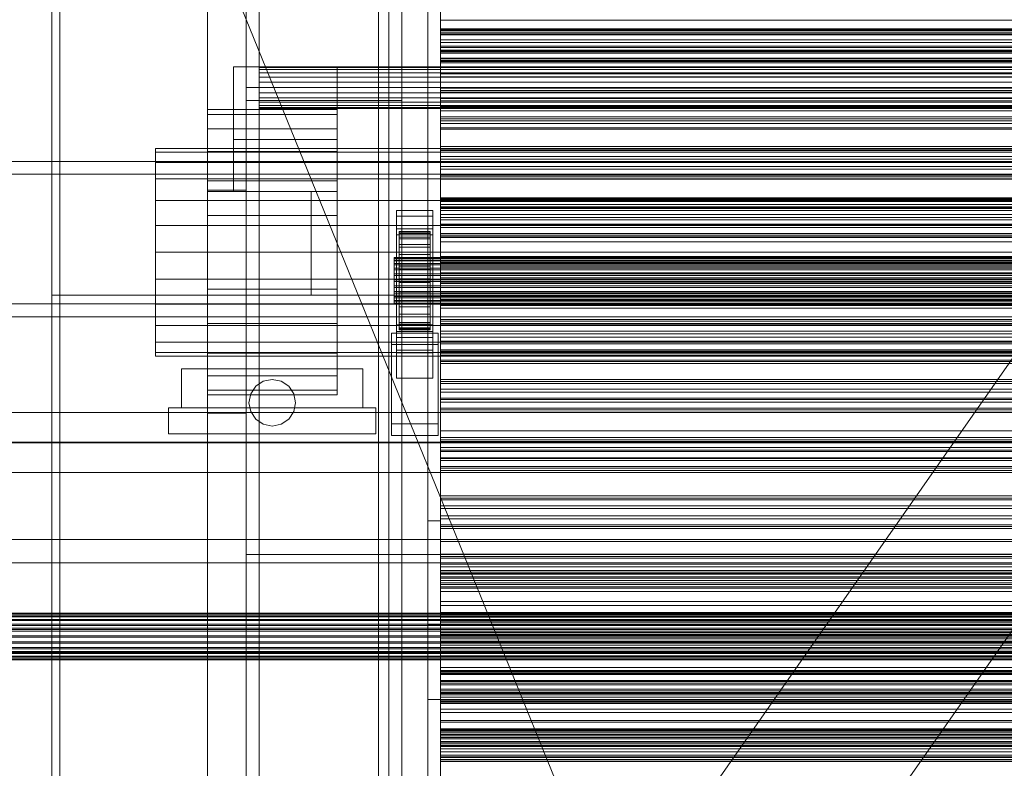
# Model space of a CAD drawing. Header units: millimetres. Extents: x -2233 to 61924, y -68080 to 6847.
# Tile 255 of 256: x -1412 to -1032, y -33432 to -33144. Entities that reach past the tile are written whole.
import ezdxf

# ---------------------------------------------------------------- set-up
doc = ezdxf.new("R2010")
doc.units = ezdxf.units.MM
for name, color, linetype, lineweight in [('COTAS_O', 1, 'Continuous', 0), ('frontal_C03', 7, 'Continuous', 0), ('frontal_dosificador', 7, 'Continuous', 0), ('frontal_secador', 7, 'Continuous', 0), ('frontal_tolva', 7, 'Continuous', 0)]:
    doc.layers.add(name, color=color, linetype=linetype, lineweight=lineweight)
doc.dimstyles.new('R19_100', dxfattribs={"dimtxt": 250, "dimasz": 150, "dimexe": 150, "dimexo": 80, "dimgap": 100, "dimtad": 1, "dimtih": 1, "dimtoh": 1, "dimdsep": 46, "dimcen": 0.09, "dimadec": 0, "dimazin": 0, "dimtfac": 1, "dimtdec": 4, "dimtofl": 0, "dimtmove": 0, "dimatfit": 3, "dimfxl": 1, "dimtolj": 1, "dimtzin": 0, "dimarcsym": 0})

# ---------------------------------------------------------------- blocks, each defined once
blk = doc.blocks.new('DIM_R27_51')
at = {"layer": 'COTAS_O'}
for p, q in [((-1725, -31700), (-1025, -31700)), ((-1025, -31700), (-1070, -31850)), ((-1025, -34400), (-1025, -31700)), ((-1025, -31700), (-980, -31850)), ((-1025, -34400), (-1070, -34250)), ((-1025, -34400), (-980, -34250)), ((-1725, -34400), (-1025, -34400))]:
    blk.add_line(p, q, dxfattribs=at)
blk.add_text('2700 O', height=250, rotation=90, dxfattribs=at).set_placement((-1125, -33050))
blk = doc.blocks.new('DIM_R27_52')
at = {"layer": 'COTAS_O'}
for p, q in [((-1725, -33700), (-1575, -33655)), ((1725, -33700), (1575, -33655)), ((-1725, -34400), (-1725, -33700)), ((-1725, -33700), (1725, -33700)), ((-1725, -33700), (-1575, -33745)), ((1725, -33700), (1575, -33745)), ((1725, -34400), (1725, -33700))]:
    blk.add_line(p, q, dxfattribs=at)
blk.add_text('3450 O', height=250, dxfattribs=at).set_placement((0, -33600))
blk = doc.blocks.new('DIM_R27_59')
at = {"layer": 'COTAS_O'}
for p, q in [((-1400, -33000), (-700, -33000)), ((-700, -33000), (-745, -33150)), ((-700, -36000), (-700, -33000)), ((-700, -33000), (-655, -33150)), ((-700, -36000), (-745, -35850)), ((-700, -36000), (-655, -35850)), ((-1400, -36000), (-700, -36000))]:
    blk.add_line(p, q, dxfattribs=at)
blk.add_text('3000 O', height=250, rotation=90, dxfattribs=at).set_placement((-800, -34500))

msp = doc.modelspace()

# ---------------------------------------------------------------- linework, layer by layer
at = {"layer": 'frontal_C03'}
for p, q in [((-1274, -34875.113), (-1274, -32314.944)), ((-1270, -32314.944), (-1270, -34875.113)), ((-1270, -34879.011), (-1270, -32318.841)), ((-1274, -32441.623), (-1274, -35001.792)), ((-1270, -35001.792), (-1270, -32441.623)), ((-1250, -33149.288), (-1250, -33147.754)), ((-1250, -33147.754), (-1250, -33148.635)), ((1250, -33147.754), (-1250, -33147.754)), ((-1250, -33148.635), (-1250, -33151.596)), ((1250, -33148.635), (-1250, -33148.635)), ((-1250, -33152.653), (-1250, -33149.288)), ((1250, -33149.288), (-1250, -33149.288)), ((-1250, -33151.596), (-1250, -33155.505)), ((1250, -33151.596), (-1250, -33151.596)), ((-1250, -33156.563), (-1250, -33152.653)), ((-1250, -33152.653), (1250, -33152.653)), ((-1250, -33155.505), (-1250, -33158.87)), ((1250, -33155.505), (-1250, -33155.505)), ((-1250, -33159.523), (-1250, -33156.563)), ((1250, -33156.563), (-1250, -33156.563)), ((-1250, -33158.87), (-1250, -33160.405)), ((1250, -33158.87), (-1250, -33158.87)), ((-1250, -33160.405), (-1250, -33159.523)), ((1250, -33159.523), (-1250, -33159.523)), ((1250, -33160.405), (-1250, -33160.405)), ((-1250, -33171.746), (-1250, -33170.211)), ((-1250, -33170.211), (-1250, -33171.092)), ((1250, -33170.211), (-1250, -33170.211)), ((-1250, -33171.092), (-1250, -33174.053)), ((1250, -33171.092), (-1250, -33171.092)), ((-1250, -33175.111), (-1250, -33171.746)), ((1250, -33171.746), (-1250, -33171.746)), ((-1250, -33174.053), (-1250, -33177.963)), ((1250, -33174.053), (-1250, -33174.053)), ((-1250, -33179.02), (-1250, -33175.111)), ((-1250, -33175.111), (1250, -33175.111)), ((-1250, -33177.963), (-1250, -33181.328)), ((1250, -33177.963), (-1250, -33177.963)), ((-1250, -33181.981), (-1250, -33179.02)), ((1250, -33179.02), (-1250, -33179.02)), ((-1250, -33181.328), (-1250, -33182.862)), ((1250, -33181.328), (-1250, -33181.328)), ((-1250, -33182.862), (-1250, -33181.981)), ((1250, -33181.981), (-1250, -33181.981)), ((1250, -33182.862), (-1250, -33182.862)), ((-1250, -33194.204), (-1250, -33192.669)), ((-1250, -33192.669), (-1250, -33193.55)), ((1250, -33192.669), (-1250, -33192.669)), ((-1250, -33193.55), (-1250, -33196.511)), ((1250, -33193.55), (-1250, -33193.55)), ((-1250, -33197.568), (-1250, -33194.204)), ((1250, -33194.204), (-1250, -33194.204)), ((1530, -33198.434), (-1530, -33198.434)), ((-1250, -33196.511), (-1250, -33200.42)), ((1250, -33196.511), (-1250, -33196.511)), ((-1250, -33201.478), (-1250, -33197.568)), ((-1250, -33197.568), (1250, -33197.568)), ((-1250, -33200.42), (-1250, -33203.785)), ((1250, -33200.42), (-1250, -33200.42)), ((-1250, -33204.439), (-1250, -33201.478)), ((1250, -33201.478), (-1250, -33201.478)), ((1530, -33203.434), (-1530, -33203.434)), ((-1250, -33203.785), (-1250, -33205.32)), ((1250, -33203.785), (-1250, -33203.785)), ((-1250, -33205.32), (-1250, -33204.439)), ((1250, -33204.439), (-1250, -33204.439)), ((1250, -33205.32), (-1250, -33205.32)), ((-1250, -33213.275), (-1250, -33212.477)), ((-1250, -33212.477), (-1250, -33213.859)), ((-1250, -33212.477), (1250, -33212.477)), ((-1250, -33216.197), (-1250, -33213.275)), ((-1250, -33213.275), (1250, -33213.275)), ((-1267, -33219.574), (-1267, -33217.329)), ((-1267, -33217.329), (-1253, -33217.329)), ((-1267, -33264.103), (-1267, -33217.329)), ((-1253, -33217.329), (-1253, -33219.574)), ((-1253, -33217.329), (-1253, -33264.103)), ((-1250, -33213.859), (-1250, -33217.326)), ((-1250, -33213.859), (1250, -33213.859)), ((-1250, -33216.661), (-1250, -33215.126)), ((-1250, -33215.126), (-1250, -33216.008)), ((1250, -33215.126), (-1250, -33215.126)), ((-1250, -33216.008), (-1250, -33218.969)), ((1250, -33216.008), (-1250, -33216.008)), ((-1250, -33221.046), (-1250, -33216.197)), ((-1250, -33216.197), (1250, -33216.197)), ((-1250, -33220.026), (-1250, -33216.661)), ((1250, -33216.661), (-1250, -33216.661)), ((-1250, -33217.326), (-1250, -33222.642)), ((-1250, -33217.326), (1250, -33217.326)), ((-1253, -33219.574), (-1267, -33219.574)), ((-1267, -33219.574), (-1267, -33266.348)), ((-1253, -33266.348), (-1253, -33219.574)), ((-1250, -33218.969), (-1250, -33222.878)), ((1250, -33218.969), (-1250, -33218.969)), ((-1250, -33223.935), (-1250, -33220.026)), ((-1250, -33220.026), (1250, -33220.026)), ((-1250, -33227.489), (-1250, -33221.046)), ((-1250, -33221.046), (1250, -33221.046)), ((-1267, -33226.761), (-1267, -33224.515)), ((-1267, -33224.515), (-1253, -33224.515)), ((-1267, -33271.289), (-1267, -33224.515)), ((-1253, -33224.515), (-1253, -33226.761)), ((-1253, -33224.515), (-1253, -33271.289)), ((-1250, -33222.642), (-1250, -33229.445)), ((-1250, -33222.642), (1250, -33222.642)), ((-1250, -33222.878), (-1250, -33226.243)), ((1250, -33222.878), (-1250, -33222.878)), ((-1250, -33226.896), (-1250, -33223.935)), ((1250, -33223.935), (-1250, -33223.935)), ((-1253, -33226.761), (-1267, -33226.761)), ((-1267, -33226.761), (-1267, -33273.535)), ((-1266, -33235.463), (-1266, -33225.469)), ((-1266, -33225.469), (-1266, -33226.29)), ((-1266, -33225.469), (-1254, -33225.469)), ((-1266, -33225.943), (-1266, -33225.469)), ((-1266, -33235.687), (-1266, -33225.943)), ((-1266, -33225.943), (-1254, -33225.943)), ((-1266, -33227.678), (-1266, -33225.943)), ((-1266, -33235.852), (-1266, -33226.29)), ((-1266, -33226.29), (-1266, -33228.348)), ((-1266, -33226.29), (-1254, -33226.29)), ((-1266, -33236.509), (-1266, -33227.678)), ((-1266, -33227.678), (-1254, -33227.678)), ((-1266, -33230.557), (-1266, -33227.678)), ((-1266, -33236.827), (-1266, -33228.348)), ((-1266, -33228.348), (-1266, -33231.505)), ((-1266, -33228.348), (-1254, -33228.348)), ((-1254, -33226.29), (-1254, -33225.469)), ((-1254, -33225.469), (-1254, -33235.463)), ((-1254, -33225.469), (-1254, -33225.943)), ((-1254, -33225.943), (-1254, -33235.687)), ((-1254, -33225.943), (-1254, -33227.678)), ((-1254, -33228.348), (-1254, -33226.29)), ((-1254, -33226.29), (-1254, -33235.852)), ((-1254, -33227.678), (-1254, -33236.509)), ((-1254, -33227.678), (-1254, -33230.557)), ((-1254, -33231.505), (-1254, -33228.348)), ((-1254, -33228.348), (-1254, -33236.827)), ((-1253, -33273.535), (-1253, -33226.761)), ((-1250, -33226.243), (-1250, -33227.778)), ((1250, -33226.243), (-1250, -33226.243)), ((-1250, -33227.778), (-1250, -33226.896)), ((1250, -33226.896), (-1250, -33226.896)), ((-1250, -33235.09), (-1250, -33227.489)), ((-1250, -33227.489), (1250, -33227.489)), ((1250, -33227.778), (-1250, -33227.778)), ((-1266, -33237.873), (-1266, -33230.557)), ((-1266, -33230.557), (-1254, -33230.557)), ((-1266, -33234.383), (-1266, -33230.557)), ((-1266, -33238.322), (-1266, -33231.505)), ((-1266, -33231.505), (-1266, -33235.544)), ((-1266, -33231.505), (-1254, -33231.505)), ((-1254, -33230.557), (-1254, -33237.873)), ((-1254, -33230.557), (-1254, -33234.383)), ((-1254, -33235.544), (-1254, -33231.505)), ((-1254, -33231.505), (-1254, -33238.322)), ((-1250, -33229.445), (-1250, -33237.271)), ((-1250, -33229.445), (1250, -33229.445)), ((-1268, -33235.687), (-1268, -33235.463)), ((-1268, -33235.463), (-1268, -33235.852)), ((-1268, -33235.463), (1268, -33235.463)), ((-1268, -33236.509), (-1268, -33235.687)), ((-1268, -33235.687), (1268, -33235.687)), ((-1268, -33235.852), (-1268, -33236.827)), ((-1268, -33235.852), (1268, -33235.852)), ((-1268, -33237.873), (-1268, -33236.509)), ((-1268, -33236.509), (1268, -33236.509)), ((-1266, -33239.685), (-1266, -33234.383)), ((-1266, -33234.383), (-1254, -33234.383)), ((-1266, -33238.895), (-1266, -33234.383)), ((-1266, -33235.852), (-1266, -33235.463)), ((-1254, -33235.463), (-1266, -33235.463)), ((-1266, -33235.463), (-1266, -33235.687)), ((-1266, -33240.235), (-1266, -33235.544)), ((-1266, -33235.544), (-1266, -33240.19)), ((-1266, -33235.544), (-1254, -33235.544)), ((-1254, -33235.687), (-1266, -33235.687)), ((-1266, -33235.687), (-1266, -33236.509)), ((-1266, -33236.827), (-1266, -33235.852)), ((-1254, -33235.852), (-1266, -33235.852)), ((-1254, -33236.509), (-1266, -33236.509)), ((-1266, -33236.509), (-1266, -33237.873)), ((-1254, -33234.383), (-1254, -33239.685)), ((-1254, -33234.383), (-1254, -33238.895)), ((-1254, -33235.463), (-1254, -33235.852)), ((-1254, -33235.687), (-1254, -33235.463)), ((-1254, -33240.19), (-1254, -33235.544)), ((-1254, -33235.544), (-1254, -33240.235)), ((-1254, -33236.509), (-1254, -33235.687)), ((-1254, -33235.852), (-1254, -33236.827)), ((-1254, -33237.873), (-1254, -33236.509)), ((-1250, -33243.328), (-1250, -33235.09)), ((-1250, -33235.09), (1250, -33235.09)), ((-1268, -33236.827), (-1268, -33238.322)), ((-1268, -33236.827), (1268, -33236.827)), ((-1268, -33239.685), (-1268, -33237.873)), ((-1268, -33237.873), (1268, -33237.873)), ((-1268, -33238.322), (-1268, -33240.235)), ((-1268, -33238.322), (1268, -33238.322)), ((-1268, -33241.823), (-1268, -33239.685)), ((-1268, -33239.685), (1268, -33239.685)), ((-1268, -33240.235), (-1268, -33242.436)), ((-1268, -33240.235), (1268, -33240.235)), ((-1266, -33238.322), (-1266, -33236.827)), ((-1254, -33236.827), (-1266, -33236.827)), ((-1254, -33237.873), (-1266, -33237.873)), ((-1266, -33237.873), (-1266, -33239.685)), ((-1266, -33240.235), (-1266, -33238.322)), ((-1254, -33238.322), (-1266, -33238.322)), ((-1266, -33241.823), (-1266, -33238.895)), ((-1266, -33238.895), (-1254, -33238.895)), ((-1266, -33243.787), (-1266, -33238.895)), ((-1254, -33239.685), (-1266, -33239.685)), ((-1266, -33239.685), (-1266, -33241.823)), ((-1266, -33240.19), (-1266, -33242.436)), ((-1254, -33240.19), (-1266, -33240.19)), ((-1266, -33240.19), (-1266, -33245.128)), ((-1266, -33242.436), (-1266, -33240.235)), ((-1254, -33240.235), (-1266, -33240.235)), ((-1254, -33236.827), (-1254, -33238.322)), ((-1254, -33239.685), (-1254, -33237.873)), ((-1254, -33238.322), (-1254, -33240.235)), ((-1254, -33238.895), (-1254, -33241.823)), ((-1254, -33238.895), (-1254, -33243.787)), ((-1254, -33241.823), (-1254, -33239.685)), ((-1254, -33242.436), (-1254, -33240.19)), ((-1254, -33245.128), (-1254, -33240.19)), ((-1254, -33240.235), (-1254, -33242.436)), ((-1250, -33237.271), (-1250, -33245.586)), ((1250, -33237.271), (-1250, -33237.271)), ((-1250, -33239.119), (-1250, -33237.584)), ((-1250, -33237.584), (-1250, -33238.465)), ((1250, -33237.584), (-1250, -33237.584)), ((-1250, -33238.465), (-1250, -33241.426)), ((1250, -33238.465), (-1250, -33238.465)), ((-1250, -33242.484), (-1250, -33239.119)), ((1250, -33239.119), (-1250, -33239.119)), ((-1268, -33244.14), (-1268, -33241.823)), ((-1268, -33241.823), (1268, -33241.823)), ((-1268, -33242.436), (-1268, -33244.775)), ((1268, -33242.436), (-1268, -33242.436)), ((-1268, -33246.478), (-1268, -33244.14)), ((-1268, -33244.14), (1268, -33244.14)), ((-1254, -33241.823), (-1266, -33241.823)), ((-1266, -33241.823), (-1266, -33244.14)), ((-1266, -33242.436), (-1254, -33242.436)), ((-1266, -33244.775), (-1266, -33242.436)), ((-1266, -33244.14), (-1266, -33243.787)), ((-1266, -33243.787), (-1254, -33243.787)), ((-1266, -33248.724), (-1266, -33243.787)), ((-1254, -33244.14), (-1266, -33244.14)), ((-1266, -33244.14), (-1266, -33246.478)), ((-1254, -33244.14), (-1254, -33241.823)), ((-1254, -33242.436), (-1254, -33244.775)), ((-1254, -33243.787), (-1254, -33244.14)), ((-1254, -33243.787), (-1254, -33248.724)), ((-1254, -33246.478), (-1254, -33244.14)), ((-1250, -33241.426), (-1250, -33245.336)), ((1250, -33241.426), (-1250, -33241.426)), ((-1250, -33246.393), (-1250, -33242.484)), ((-1250, -33242.484), (1250, -33242.484)), ((-1250, -33251.644), (-1250, -33243.328)), ((-1250, -33243.328), (1250, -33243.328)), ((-1268, -33244.775), (-1268, -33247.092)), ((-1268, -33244.775), (1268, -33244.775)), ((-1268, -33248.679), (-1268, -33246.478)), ((-1268, -33246.478), (1268, -33246.478)), ((-1268, -33247.092), (-1268, -33249.23)), ((-1268, -33247.092), (1268, -33247.092)), ((-1266, -33247.092), (-1266, -33244.775)), ((-1266, -33244.775), (-1266, -33245.128)), ((-1254, -33244.775), (-1266, -33244.775)), ((-1266, -33245.128), (-1266, -33250.019)), ((-1266, -33245.128), (-1254, -33245.128)), ((-1266, -33246.478), (-1266, -33248.724)), ((-1254, -33246.478), (-1266, -33246.478)), ((-1266, -33246.478), (-1266, -33248.679)), ((-1266, -33249.23), (-1266, -33247.092)), ((-1266, -33247.092), (-1266, -33250.019)), ((-1254, -33247.092), (-1266, -33247.092)), ((-1254, -33245.128), (-1254, -33244.775)), ((-1254, -33244.775), (-1254, -33247.092)), ((-1254, -33250.019), (-1254, -33245.128)), ((-1254, -33248.724), (-1254, -33246.478)), ((-1254, -33248.679), (-1254, -33246.478)), ((-1254, -33250.019), (-1254, -33247.092)), ((-1254, -33247.092), (-1254, -33249.23)), ((-1250, -33245.336), (-1250, -33248.7)), ((1250, -33245.336), (-1250, -33245.336)), ((-1250, -33245.586), (-1250, -33253.825)), ((-1250, -33245.586), (1250, -33245.586)), ((-1250, -33249.354), (-1250, -33246.393)), ((1250, -33246.393), (-1250, -33246.393)), ((-1268, -33250.593), (-1268, -33248.679)), ((-1268, -33248.679), (1268, -33248.679)), ((-1268, -33249.23), (-1268, -33251.042)), ((-1268, -33249.23), (1268, -33249.23)), ((-1268, -33252.088), (-1268, -33250.593)), ((-1268, -33250.593), (1268, -33250.593)), ((-1268, -33251.042), (-1268, -33252.405)), ((-1268, -33251.042), (1268, -33251.042)), ((-1266, -33248.679), (-1266, -33253.371)), ((-1254, -33248.679), (-1266, -33248.679)), ((-1266, -33248.679), (-1266, -33250.593)), ((-1266, -33248.724), (-1254, -33248.724)), ((-1266, -33253.371), (-1266, -33248.724)), ((-1266, -33251.042), (-1266, -33249.23)), ((-1266, -33249.23), (-1266, -33254.532)), ((-1254, -33249.23), (-1266, -33249.23)), ((-1266, -33250.019), (-1266, -33254.532)), ((-1266, -33250.019), (-1254, -33250.019)), ((-1266, -33250.593), (-1266, -33257.41)), ((-1254, -33250.593), (-1266, -33250.593)), ((-1266, -33250.593), (-1266, -33252.088)), ((-1266, -33252.405), (-1266, -33251.042)), ((-1266, -33251.042), (-1266, -33258.358)), ((-1254, -33251.042), (-1266, -33251.042)), ((-1254, -33253.371), (-1254, -33248.679)), ((-1254, -33250.593), (-1254, -33248.679)), ((-1254, -33248.724), (-1254, -33253.371)), ((-1254, -33254.532), (-1254, -33249.23)), ((-1254, -33249.23), (-1254, -33251.042)), ((-1254, -33254.532), (-1254, -33250.019)), ((-1254, -33257.41), (-1254, -33250.593)), ((-1254, -33252.088), (-1254, -33250.593)), ((-1254, -33258.358), (-1254, -33251.042)), ((-1254, -33251.042), (-1254, -33252.405)), ((-1250, -33248.7), (-1250, -33250.235)), ((1250, -33248.7), (-1250, -33248.7)), ((-1250, -33250.235), (-1250, -33249.354)), ((1250, -33249.354), (-1250, -33249.354)), ((1250, -33250.235), (-1250, -33250.235)), ((-1250, -33259.47), (-1250, -33251.644)), ((-1250, -33251.644), (1250, -33251.644)), ((1530, -33253.434), (-1530, -33253.434)), ((-1268, -33253.063), (-1268, -33252.088)), ((-1268, -33252.088), (1268, -33252.088)), ((-1268, -33252.405), (-1268, -33253.227)), ((-1268, -33252.405), (1268, -33252.405)), ((-1268, -33253.452), (-1268, -33253.063)), ((-1268, -33253.063), (1268, -33253.063)), ((-1268, -33253.227), (-1268, -33253.452)), ((-1268, -33253.227), (1268, -33253.227)), ((-1268, -33253.452), (1268, -33253.452)), ((-1266, -33252.088), (-1266, -33260.566)), ((-1254, -33252.088), (-1266, -33252.088)), ((-1266, -33252.088), (-1266, -33253.063)), ((-1266, -33253.227), (-1266, -33252.405)), ((-1266, -33252.405), (-1266, -33261.237)), ((-1254, -33252.405), (-1266, -33252.405)), ((-1266, -33253.063), (-1266, -33262.625)), ((-1254, -33253.063), (-1266, -33253.063)), ((-1266, -33253.063), (-1266, -33253.452)), ((-1266, -33253.452), (-1266, -33253.227)), ((-1266, -33253.227), (-1266, -33262.972)), ((-1254, -33253.227), (-1266, -33253.227)), ((-1266, -33253.371), (-1254, -33253.371)), ((-1266, -33257.41), (-1266, -33253.371)), ((-1266, -33253.452), (-1266, -33263.445)), ((-1254, -33253.452), (-1266, -33253.452)), ((-1266, -33254.532), (-1266, -33258.358)), ((-1266, -33254.532), (-1254, -33254.532)), ((-1254, -33260.566), (-1254, -33252.088)), ((-1254, -33253.063), (-1254, -33252.088)), ((-1254, -33261.237), (-1254, -33252.405)), ((-1254, -33252.405), (-1254, -33253.227)), ((-1254, -33262.625), (-1254, -33253.063)), ((-1254, -33253.452), (-1254, -33253.063)), ((-1254, -33262.972), (-1254, -33253.227)), ((-1254, -33253.227), (-1254, -33253.452)), ((-1254, -33253.371), (-1254, -33257.41)), ((-1254, -33263.445), (-1254, -33253.452)), ((-1254, -33258.358), (-1254, -33254.532)), ((-1250, -33253.825), (-1250, -33261.425)), ((-1250, -33253.825), (1250, -33253.825)), ((1530, -33258.434), (-1530, -33258.434)), ((-1266, -33257.41), (-1254, -33257.41)), ((-1266, -33260.566), (-1266, -33257.41)), ((-1266, -33258.358), (-1266, -33261.237)), ((-1266, -33258.358), (-1254, -33258.358)), ((-1254, -33257.41), (-1254, -33260.566)), ((-1254, -33261.237), (-1254, -33258.358)), ((-1267, -33272.26), (-1267, -33261.48)), ((-1267, -33261.48), (-1253, -33261.48)), ((-1267, -33271.225), (-1267, -33261.48)), ((-1266, -33260.566), (-1254, -33260.566)), ((-1266, -33262.625), (-1266, -33260.566)), ((-1266, -33261.237), (-1266, -33262.972)), ((-1266, -33261.237), (-1254, -33261.237)), ((-1266, -33262.625), (-1254, -33262.625)), ((-1266, -33263.445), (-1266, -33262.625)), ((-1266, -33262.972), (-1266, -33263.445)), ((-1266, -33262.972), (-1254, -33262.972)), ((-1254, -33260.566), (-1254, -33262.625)), ((-1254, -33262.972), (-1254, -33261.237)), ((-1254, -33262.625), (-1254, -33263.445)), ((-1254, -33263.445), (-1254, -33262.972)), ((-1253, -33261.48), (-1253, -33272.26)), ((-1253, -33261.48), (-1253, -33271.225)), ((-1250, -33266.272), (-1250, -33259.47)), ((-1250, -33259.47), (1250, -33259.47)), ((-1250, -33261.576), (-1250, -33260.042)), ((-1250, -33260.042), (-1250, -33260.923)), ((1250, -33260.042), (-1250, -33260.042)), ((-1250, -33260.923), (-1250, -33263.884)), ((1250, -33260.923), (-1250, -33260.923)), ((-1250, -33261.425), (-1250, -33267.869)), ((-1250, -33261.425), (1250, -33261.425)), ((-1250, -33264.941), (-1250, -33261.576)), ((1250, -33261.576), (-1250, -33261.576)), ((-1269, -33269.116), (-1269, -33264.624)), ((-1269, -33264.624), (-1251, -33264.624)), ((-1269, -33299.704), (-1269, -33264.624)), ((-1253, -33264.103), (-1267, -33264.103)), ((-1267, -33264.103), (-1267, -33266.348)), ((-1267, -33266.348), (-1253, -33266.348)), ((-1266, -33263.445), (-1254, -33263.445)), ((-1253, -33266.348), (-1253, -33264.103)), ((-1251, -33264.624), (-1251, -33269.116)), ((-1251, -33264.624), (-1251, -33299.704)), ((-1250, -33263.884), (-1250, -33267.793)), ((1250, -33263.884), (-1250, -33263.884)), ((-1250, -33268.851), (-1250, -33264.941)), ((-1250, -33264.941), (1250, -33264.941)), ((-1250, -33271.588), (-1250, -33266.272)), ((-1250, -33266.272), (1250, -33266.272)), ((-1251, -33269.116), (-1269, -33269.116)), ((-1269, -33304.196), (-1269, -33269.116)), ((-1251, -33304.196), (-1251, -33269.116)), ((-1250, -33267.793), (-1250, -33271.158)), ((1250, -33267.793), (-1250, -33267.793)), ((-1250, -33267.869), (-1250, -33272.717)), ((-1250, -33267.869), (1250, -33267.869)), ((-1250, -33271.812), (-1250, -33268.851)), ((1250, -33268.851), (-1250, -33268.851)), ((-1253, -33271.225), (-1267, -33271.225)), ((-1267, -33271.225), (-1267, -33282.004)), ((-1253, -33271.289), (-1267, -33271.289)), ((-1267, -33271.289), (-1267, -33273.535)), ((-1253, -33272.26), (-1267, -33272.26)), ((-1267, -33272.26), (-1267, -33282.004)), ((-1267, -33273.535), (-1253, -33273.535)), ((-1253, -33282.004), (-1253, -33271.225)), ((-1253, -33273.535), (-1253, -33271.289)), ((-1253, -33282.004), (-1253, -33272.26)), ((-1250, -33271.158), (-1250, -33272.693)), ((1250, -33271.158), (-1250, -33271.158)), ((-1250, -33275.055), (-1250, -33271.588)), ((-1250, -33271.588), (1250, -33271.588)), ((-1250, -33272.693), (-1250, -33271.812)), ((1250, -33271.812), (-1250, -33271.812)), ((1250, -33272.693), (-1250, -33272.693)), ((-1250, -33272.717), (-1250, -33275.64)), ((-1250, -33272.717), (1250, -33272.717)), ((-1250, -33276.437), (-1250, -33275.055)), ((-1250, -33275.055), (1250, -33275.055)), ((-1250, -33275.64), (-1250, -33276.437)), ((-1250, -33275.64), (1250, -33275.64)), ((-1250, -33276.437), (1250, -33276.437)), ((-1267, -33282.004), (-1253, -33282.004)), ((-1250, -33284.034), (-1250, -33282.499)), ((-1250, -33282.499), (-1250, -33283.381)), ((1250, -33282.499), (-1250, -33282.499)), ((-1250, -33283.381), (-1250, -33286.342)), ((1250, -33283.381), (-1250, -33283.381)), ((-1250, -33287.399), (-1250, -33284.034)), ((1250, -33284.034), (-1250, -33284.034)), ((-1250, -33286.342), (-1250, -33290.251)), ((1250, -33286.342), (-1250, -33286.342)), ((-1250, -33291.308), (-1250, -33287.399)), ((-1250, -33287.399), (1250, -33287.399)), ((-1250, -33290.251), (-1250, -33293.616)), ((1250, -33290.251), (-1250, -33290.251)), ((-1250, -33294.269), (-1250, -33291.308)), ((1250, -33291.308), (-1250, -33291.308)), ((-1250, -33293.616), (-1250, -33295.151)), ((1250, -33293.616), (-1250, -33293.616)), ((-1500, -33295.272), (1500, -33295.272)), ((-1250, -33295.151), (-1250, -33294.269)), ((1250, -33294.269), (-1250, -33294.269)), ((1250, -33295.151), (-1250, -33295.151)), ((-1251, -33299.704), (-1269, -33299.704)), ((-1269, -33299.704), (-1269, -33304.196)), ((-1251, -33304.196), (-1251, -33299.704)), ((-1269, -33304.196), (-1251, -33304.196)), ((-1250, -33306.492), (-1250, -33304.957)), ((-1250, -33304.957), (-1250, -33305.838)), ((1250, -33304.957), (-1250, -33304.957)), ((1500, -33306.68), (-1500, -33306.68)), ((1500, -33306.965), (-1500, -33306.965)), ((-1250, -33305.838), (-1250, -33308.799)), ((1250, -33305.838), (-1250, -33305.838)), ((-1250, -33309.856), (-1250, -33306.492)), ((1250, -33306.492), (-1250, -33306.492)), ((-1250, -33308.799), (-1250, -33312.709)), ((1250, -33308.799), (-1250, -33308.799)), ((-1250, -33313.766), (-1250, -33309.856)), ((-1250, -33309.856), (1250, -33309.856)), ((-1250, -33312.709), (-1250, -33316.073)), ((1250, -33312.709), (-1250, -33312.709)), ((-1250, -33316.727), (-1250, -33313.766)), ((1250, -33313.766), (-1250, -33313.766)), ((-1250, -33316.073), (-1250, -33317.608)), ((1250, -33316.073), (-1250, -33316.073)), ((-1500, -33318.373), (1500, -33318.373)), ((-1250, -33317.608), (-1250, -33316.727)), ((1250, -33316.727), (-1250, -33316.727)), ((1250, -33317.608), (-1250, -33317.608)), ((-1250, -33328.949), (-1250, -33327.415)), ((-1250, -33327.415), (-1250, -33328.296)), ((1250, -33327.415), (-1250, -33327.415)), ((-1250, -33328.296), (-1250, -33331.257)), ((1250, -33328.296), (-1250, -33328.296)), ((-1250, -33332.314), (-1250, -33328.949)), ((1250, -33328.949), (-1250, -33328.949)), ((-1250, -33331.257), (-1250, -33335.166)), ((1250, -33331.257), (-1250, -33331.257)), ((-1250, -33336.224), (-1250, -33332.314)), ((-1250, -33332.314), (1250, -33332.314)), ((-1250, -33335.166), (-1250, -33338.531)), ((1250, -33335.166), (-1250, -33335.166)), ((-1250, -33339.184), (-1250, -33336.224)), ((1250, -33336.224), (-1250, -33336.224)), ((-1250, -33338.531), (-1250, -33340.066)), ((1250, -33338.531), (-1250, -33338.531)), ((-1250, -33340.066), (-1250, -33339.184)), ((1250, -33339.184), (-1250, -33339.184)), ((1250, -33340.066), (-1250, -33340.066)), ((-1500, -33344.278), (1500, -33344.278)), ((-1250, -33351.407), (-1250, -33349.872)), ((-1250, -33349.872), (-1250, -33350.754)), ((1250, -33349.872), (-1250, -33349.872)), ((1500, -33353.261), (-1500, -33353.261)), ((-1250, -33350.754), (-1250, -33353.714)), ((1250, -33350.754), (-1250, -33350.754)), ((-1250, -33354.772), (-1250, -33351.407)), ((1250, -33351.407), (-1250, -33351.407)), ((-1250, -33353.714), (-1250, -33357.624)), ((1250, -33353.714), (-1250, -33353.714)), ((-1250, -33358.681), (-1250, -33354.772)), ((-1250, -33354.772), (1250, -33354.772)), ((-1250, -33356.894), (-1250, -33356.261)), ((-1250, -33356.261), (-1250, -33357.358)), ((-1250, -33356.261), (1250, -33356.261)), ((-1250, -33359.214), (-1250, -33356.894)), ((-1250, -33356.894), (1250, -33356.894)), ((-1250, -33357.358), (-1250, -33360.11)), ((-1250, -33357.358), (1250, -33357.358)), ((-1250, -33357.624), (-1250, -33360.989)), ((1250, -33357.624), (-1250, -33357.624)), ((-1250, -33361.642), (-1250, -33358.681)), ((1250, -33358.681), (-1250, -33358.681)), ((-1250, -33363.062), (-1250, -33359.214)), ((-1250, -33359.214), (1250, -33359.214)), ((-1250, -33360.11), (-1250, -33364.33)), ((-1250, -33360.11), (1250, -33360.11)), ((-1250, -33360.989), (-1250, -33362.523)), ((1250, -33360.989), (-1250, -33360.989)), ((-1250, -33362.523), (-1250, -33361.642)), ((1250, -33361.642), (-1250, -33361.642)), ((1250, -33362.523), (-1250, -33362.523)), ((-1250, -33368.177), (-1250, -33363.062)), ((-1250, -33363.062), (1250, -33363.062)), ((-1250, -33364.33), (-1250, -33369.729)), ((-1250, -33364.33), (1250, -33364.33)), ((-1250, -33374.21), (-1250, -33368.177)), ((-1250, -33368.177), (1250, -33368.177)), ((-1500, -33372.651), (1500, -33372.651)), ((-1500, -33372.875), (1500, -33372.875)), ((-1500, -33373.04), (1500, -33373.04)), ((-1250, -33369.729), (-1250, -33375.941)), ((-1250, -33369.729), (1250, -33369.729)), ((-1250, -33373.865), (-1250, -33372.33)), ((-1250, -33372.33), (-1250, -33373.211)), ((1250, -33372.33), (-1250, -33372.33)), ((-1250, -33373.211), (-1250, -33376.172)), ((1250, -33373.211), (-1250, -33373.211)), ((-1500, -33373.697), (1500, -33373.697)), ((-1500, -33374.015), (1500, -33374.015)), ((-1500, -33375.061), (1500, -33375.061)), ((-1500, -33375.51), (1500, -33375.51)), ((-1500, -33376.873), (1500, -33376.873)), ((-1250, -33377.229), (-1250, -33373.865)), ((1250, -33373.865), (-1250, -33373.865)), ((-1250, -33380.749), (-1250, -33374.21)), ((-1250, -33374.21), (1250, -33374.21)), ((-1250, -33375.941), (-1250, -33382.542)), ((1250, -33375.941), (-1250, -33375.941)), ((-1250, -33376.172), (-1250, -33380.081)), ((1250, -33376.172), (-1250, -33376.172)), ((-1500, -33377.423), (1500, -33377.423)), ((1500, -33378.384), (-1500, -33378.384)), ((-1500, -33379.011), (1500, -33379.011)), ((1500, -33379.624), (-1500, -33379.624)), ((-1250, -33381.139), (-1250, -33377.229)), ((-1250, -33377.229), (1250, -33377.229)), ((-1250, -33380.081), (-1250, -33383.446)), ((1250, -33380.081), (-1250, -33380.081)), ((-1250, -33387.35), (-1250, -33380.749)), ((-1250, -33380.749), (1250, -33380.749)), ((-1500, -33381.328), (1500, -33381.328)), ((-1500, -33381.963), (1500, -33381.963)), ((-1500, -33383.667), (1500, -33383.667)), ((-1500, -33384.28), (1500, -33384.28)), ((-1250, -33384.1), (-1250, -33381.139)), ((1250, -33381.139), (-1250, -33381.139)), ((-1250, -33382.542), (-1250, -33389.081)), ((-1250, -33382.542), (1250, -33382.542)), ((-1250, -33383.446), (-1250, -33384.981)), ((1250, -33383.446), (-1250, -33383.446)), ((-1250, -33384.981), (-1250, -33384.1)), ((1250, -33384.1), (-1250, -33384.1)), ((-1500, -33385.868), (1500, -33385.868)), ((-1500, -33386.418), (1500, -33386.418)), ((-1500, -33387.367), (1500, -33387.367)), ((-1500, -33387.781), (1500, -33387.781)), ((-1500, -33388.23), (1500, -33388.23)), ((1250, -33384.981), (-1250, -33384.981)), ((-1250, -33393.561), (-1250, -33387.35)), ((-1250, -33387.35), (1250, -33387.35)), ((-1500, -33389.276), (1500, -33389.276)), ((-1500, -33389.594), (1500, -33389.594)), ((-1500, -33390.251), (1500, -33390.251)), ((-1500, -33390.416), (1500, -33390.416)), ((-1500, -33390.64), (1500, -33390.64)), ((-1250, -33389.081), (-1250, -33395.114)), ((-1250, -33389.081), (1250, -33389.081)), ((-1250, -33398.961), (-1250, -33393.561)), ((-1250, -33393.561), (1250, -33393.561)), ((-1250, -33396.322), (-1250, -33394.787)), ((-1250, -33394.787), (-1250, -33395.669)), ((1250, -33394.787), (-1250, -33394.787)), ((-1250, -33395.114), (-1250, -33400.228)), ((-1250, -33395.114), (1250, -33395.114)), ((-1250, -33395.669), (-1250, -33398.63)), ((1250, -33395.669), (-1250, -33395.669)), ((-1250, -33399.687), (-1250, -33396.322)), ((1250, -33396.322), (-1250, -33396.322)), ((-1250, -33398.63), (-1250, -33402.539)), ((1250, -33398.63), (-1250, -33398.63)), ((-1250, -33403.181), (-1250, -33398.961)), ((-1250, -33398.961), (1250, -33398.961)), ((-1250, -33403.596), (-1250, -33399.687)), ((-1250, -33399.687), (1250, -33399.687)), ((-1250, -33400.228), (-1250, -33404.077)), ((-1250, -33400.228), (1250, -33400.228)), ((-1250, -33402.539), (-1250, -33405.904)), ((1250, -33402.539), (-1250, -33402.539)), ((-1250, -33405.933), (-1250, -33403.181)), ((-1250, -33403.181), (1250, -33403.181)), ((-1250, -33406.557), (-1250, -33403.596)), ((1250, -33403.596), (-1250, -33403.596)), ((-1250, -33404.077), (-1250, -33406.397)), ((-1250, -33404.077), (1250, -33404.077)), ((-1250, -33405.904), (-1250, -33407.439)), ((1250, -33405.904), (-1250, -33405.904)), ((-1250, -33407.03), (-1250, -33405.933)), ((-1250, -33405.933), (1250, -33405.933)), ((-1250, -33406.397), (-1250, -33407.03)), ((-1250, -33406.397), (1250, -33406.397)), ((-1250, -33407.439), (-1250, -33406.557)), ((1250, -33406.557), (-1250, -33406.557)), ((-1250, -33407.03), (1250, -33407.03)), ((1250, -33407.439), (-1250, -33407.439)), ((-1250, -33418.78), (-1250, -33417.245)), ((-1250, -33417.245), (-1250, -33418.126)), ((1250, -33417.245), (-1250, -33417.245)), ((-1250, -33418.126), (-1250, -33421.087)), ((1250, -33418.126), (-1250, -33418.126)), ((-1250, -33422.145), (-1250, -33418.78)), ((1250, -33418.78), (-1250, -33418.78)), ((-1250, -33421.087), (-1250, -33424.997)), ((1250, -33421.087), (-1250, -33421.087)), ((-1250, -33426.054), (-1250, -33422.145)), ((-1250, -33422.145), (1250, -33422.145)), ((-1250, -33424.997), (-1250, -33428.361)), ((1250, -33424.997), (-1250, -33424.997)), ((-1250, -33429.015), (-1250, -33426.054)), ((1250, -33426.054), (-1250, -33426.054)), ((-1250, -33428.361), (-1250, -33429.896)), ((1250, -33428.361), (-1250, -33428.361)), ((-1250, -33429.896), (-1250, -33429.015)), ((1250, -33429.015), (-1250, -33429.015)), ((1250, -33429.896), (-1250, -33429.896))]:
    msp.add_line(p, q, dxfattribs=at)
at = {"layer": 'frontal_dosificador'}
msp.add_line((-1180, -33500), (-1750, -32100), dxfattribs=at)
at = {"layer": 'frontal_secador'}
for p, q in [((-1400, -33250), (-1400, -33000)), ((-1400, -36000), (-1400, -33000)), ((-1340, -36000), (-1340, -33000)), ((-1250, -33250), (-1250, -33000)), ((-1400, -36000), (-1400, -33075)), ((-1400, -35590), (-1400, -33075)), ((-1400, -35940), (-1400, -33075)), ((-1400, -34650), (-1400, -33075)), ((-1397, -35940), (-1397, -33075)), ((-1325, -36000), (-1325, -33075)), ((-1325, -35590), (-1325, -33075)), ((-1325, -35980), (-1325, -33075)), ((-1325, -33350), (-1325, -33075)), ((-1320, -35980), (-1320, -33075)), ((-1320, -33350), (-1320, -33075)), ((-1270, -35980), (-1270, -33075)), ((-1265, -35980), (-1265, -33075)), ((-1255, -33350), (-1255, -33075)), ((-1250, -33350), (-1250, -33075)), ((-1325, -33170), (-1325, -33080)), ((-1320, -33170), (-1320, -33080)), ((-1270, -33170), (-1270, -33080)), ((-1265, -33170), (-1265, -33080)), ((-1255, -33337), (-1255, -33097)), ((-1255, -33097), (-1255, -33166)), ((-1250, -33097), (-1250, -33337)), ((-1250, -33166), (-1250, -33097)), ((-1250, -33143.65), (-1250, -33147.382)), ((-1250, -33144), (-1250, -33156)), ((1250, -33144), (-1250, -33144)), ((-1250, -33148), (-1250, -33144)), ((-1250, -33147.382), (-1250, -33149.689)), ((1250, -33147.382), (-1250, -33147.382)), ((-1250, -33160), (-1250, -33148)), ((-1250, -33148), (1250, -33148)), ((1250, -33149.689), (-1250, -33149.689)), ((-1250, -33156.709), (-1250, -33154)), ((1250, -33154), (-1250, -33154)), ((-1250, -33154.545), (-1250, -33154)), ((-1250, -33156.144), (-1250, -33154.545)), ((1250, -33154.545), (-1250, -33154.545)), ((-1250, -33156), (-1250, -33396)), ((1250, -33156), (-1250, -33156)), ((-1250, -33162), (-1250, -33156)), ((-1250, -33156), (-1250, -33160)), ((-1250, -33158.686), (-1250, -33156.144)), ((1250, -33156.144), (-1250, -33156.144)), ((-1250, -33164.651), (-1250, -33156.709)), ((1250, -33156.709), (-1250, -33156.709)), ((-1250, -33162), (-1250, -33158.686)), ((1250, -33158.686), (-1250, -33158.686)), ((1250, -33160), (-1250, -33160)), ((-1330, -33162), (-1290, -33162)), ((-1330, -33190), (-1330, -33162)), ((-1320, -33162.273), (-1320, -33162)), ((1320, -33162), (-1320, -33162)), ((-1320, -33163.072), (-1320, -33162.273)), ((1320, -33162.273), (-1320, -33162.273)), ((-1320, -33164.343), (-1320, -33163.072)), ((1320, -33163.072), (-1320, -33163.072)), ((-1320, -33166), (-1320, -33164.343)), ((1320, -33164.343), (-1320, -33164.343)), ((-1290, -33190), (-1290, -33162)), ((-1250, -33165.859), (-1250, -33162)), ((1250, -33162), (-1250, -33162)), ((-1250, -33162), (-1250, -33402)), ((-1250, -33166), (-1250, -33162)), ((-1320, -33167.929), (-1320, -33166)), ((1320, -33166), (-1320, -33166)), ((-1320, -33170), (-1320, -33167.929)), ((1320, -33167.929), (-1320, -33167.929)), ((-1255, -33166), (-1255, -33406)), ((-1250, -33166), (-1255, -33166)), ((-1250, -33177.285), (-1250, -33164.651)), ((1250, -33164.651), (-1250, -33164.651)), ((-1250, -33170), (-1250, -33165.859)), ((1250, -33165.859), (-1250, -33165.859)), ((-1250, -33406), (-1250, -33166)), ((-1250, -33166), (1250, -33166)), ((-1325, -33170), (-1265, -33170)), ((-1325, -33175), (-1325, -33170)), ((-1325, -33170), (-1320, -33170)), ((-1320, -33170), (-1320, -33172.071)), ((-1320, -33170), (1320, -33170)), ((-1270, -33170), (-1265, -33170)), ((-1265, -33175), (-1265, -33170)), ((-1250, -33170), (-1250, -33174.141)), ((-1250, -33170), (1250, -33170)), ((-1325, -33175), (-1265, -33175)), ((-1320, -33172.071), (-1320, -33174)), ((1320, -33172.071), (-1320, -33172.071)), ((-1320, -33174), (-1320, -33175.657)), ((1320, -33174), (-1320, -33174)), ((-1320, -33175.657), (-1320, -33176.928)), ((1320, -33175.657), (-1320, -33175.657)), ((-1250, -33174.141), (-1250, -33178)), ((1250, -33174.141), (-1250, -33174.141)), ((-1340, -33180.374), (-1340, -33178.5)), ((-1290, -33178.5), (-1340, -33178.5)), ((-1320, -33176.928), (-1320, -33177.727)), ((1320, -33176.928), (-1320, -33176.928)), ((-1320, -33177.727), (-1320, -33178)), ((1320, -33177.727), (-1320, -33177.727)), ((1320, -33178), (-1320, -33178)), ((-1290, -33180.374), (-1290, -33178.5)), ((-1250, -33193.75), (-1250, -33177.285)), ((1250, -33177.285), (-1250, -33177.285)), ((-1250, -33178), (-1250, -33181.314)), ((1250, -33178), (-1250, -33178)), ((-1340, -33185.869), (-1340, -33180.374)), ((-1290, -33180.374), (-1340, -33180.374)), ((-1290, -33185.869), (-1290, -33180.374)), ((-1250, -33181.314), (-1250, -33183.856)), ((1250, -33181.314), (-1250, -33181.314)), ((-1340, -33194.609), (-1340, -33185.869)), ((-1290, -33185.869), (-1340, -33185.869)), ((-1290, -33194.609), (-1290, -33185.869)), ((-1250, -33183.856), (-1250, -33185.455)), ((1250, -33183.856), (-1250, -33183.856)), ((-1250, -33185.455), (-1250, -33186)), ((1250, -33185.455), (-1250, -33185.455)), ((1250, -33186), (-1250, -33186)), ((-1330, -33190), (-1290, -33190)), ((-1330, -33210), (-1330, -33190)), ((-1290, -33210), (-1290, -33190)), ((-1360, -33194.863), (-1360, -33193.5)), ((1360, -33193.5), (-1360, -33193.5)), ((-1340, -33206), (-1340, -33194.609)), ((-1290, -33194.609), (-1340, -33194.609)), ((-1290, -33206), (-1290, -33194.609)), ((-1250, -33212.924), (-1250, -33193.75)), ((1250, -33193.75), (-1250, -33193.75)), ((-1360, -33198.859), (-1360, -33194.863)), ((1360, -33194.863), (-1360, -33194.863)), ((-1360, -33205.216), (-1360, -33198.859)), ((1360, -33198.859), (-1360, -33198.859)), ((-1360, -33213.5), (-1360, -33205.216)), ((1360, -33205.216), (-1360, -33205.216)), ((-1340, -33219.265), (-1340, -33206)), ((-1290, -33206), (-1340, -33206)), ((-1290, -33219.265), (-1290, -33206)), ((-1340, -33209.5), (-1325, -33209.5)), ((-1340, -33295.5), (-1340, -33209.5)), ((-1340, -33210), (-1300, -33210)), ((-1340, -33250), (-1340, -33210)), ((-1330, -33210), (-1290, -33210)), ((-1325, -33295.5), (-1325, -33209.5)), ((-1300, -33250), (-1300, -33210)), ((-1360, -33223.147), (-1360, -33213.5)), ((1360, -33213.5), (-1360, -33213.5)), ((-1250, -33233.5), (-1250, -33212.924)), ((1250, -33212.924), (-1250, -33212.924)), ((-1340, -33233.5), (-1340, -33219.265)), ((-1290, -33219.265), (-1340, -33219.265)), ((-1290, -33233.5), (-1290, -33219.265)), ((-1360, -33233.5), (-1360, -33223.147)), ((1360, -33223.147), (-1360, -33223.147)), ((-1360, -33233.5), (-1360, -33243.853)), ((-1360, -33233.5), (1360, -33233.5)), ((-1340, -33233.5), (-1340, -33247.735)), ((-1340, -33233.5), (-1290, -33233.5)), ((-1290, -33247.735), (-1290, -33233.5)), ((-1250, -33233.5), (-1250, -33254.076)), ((-1250, -33233.5), (1250, -33233.5)), ((-1360, -33243.853), (-1360, -33253.5)), ((1360, -33243.853), (-1360, -33243.853)), ((-1340, -33247.735), (-1340, -33261)), ((-1290, -33247.735), (-1340, -33247.735)), ((-1290, -33247.735), (-1290, -33261)), ((-1400, -33250), (1400, -33250)), ((-1400, -36000), (-1400, -33250)), ((-1400, -33250), (-1250, -33250)), ((-1340, -33250), (-1300, -33250)), ((-1250, -33250), (1250, -33250)), ((-1250, -33255), (-1250, -33250)), ((-1360, -33253.5), (-1360, -33261.784)), ((1360, -33253.5), (-1360, -33253.5)), ((-1250, -33254.076), (-1250, -33273.25)), ((1250, -33254.076), (-1250, -33254.076)), ((-1250, -33255), (1250, -33255)), ((-1250, -33345), (-1250, -33255)), ((-1360, -33261.784), (-1360, -33268.141)), ((1360, -33261.784), (-1360, -33261.784)), ((-1340, -33261), (-1340, -33272.391)), ((-1290, -33261), (-1340, -33261)), ((-1290, -33261), (-1290, -33272.391)), ((-1360, -33268.141), (-1360, -33272.137)), ((1360, -33268.141), (-1360, -33268.141)), ((-1360, -33272.137), (-1360, -33273.5)), ((1360, -33272.137), (-1360, -33272.137)), ((1360, -33273.5), (-1360, -33273.5)), ((-1340, -33272.391), (-1340, -33281.131)), ((-1290, -33272.391), (-1340, -33272.391)), ((-1290, -33272.391), (-1290, -33281.131)), ((-1250, -33273.25), (-1250, -33289.715)), ((1250, -33273.25), (-1250, -33273.25)), ((-1350, -33278.5), (-1280, -33278.5)), ((-1350, -33293.5), (-1350, -33278.5)), ((-1340, -33281.131), (-1340, -33286.626)), ((-1290, -33281.131), (-1340, -33281.131)), ((-1290, -33281.131), (-1290, -33286.626)), ((-1280, -33293.5), (-1280, -33278.5)), ((-1323.315, -33288.056), (-1321.364, -33285.136)), ((-1321.364, -33285.136), (-1318.444, -33283.185)), ((-1318.444, -33283.185), (-1315, -33282.5)), ((-1315, -33282.5), (-1311.556, -33283.185)), ((-1311.556, -33283.185), (-1308.636, -33285.136)), ((-1308.636, -33285.136), (-1306.685, -33288.056)), ((-1340, -33286.626), (-1340, -33288.5)), ((-1290, -33286.626), (-1340, -33286.626)), ((-1290, -33288.5), (-1340, -33288.5)), ((-1324, -33291.5), (-1323.315, -33288.056)), ((-1306.685, -33288.056), (-1306, -33291.5)), ((-1290, -33286.626), (-1290, -33288.5)), ((-1250, -33289.715), (-1250, -33302.349)), ((1250, -33289.715), (-1250, -33289.715)), ((-1355, -33293.5), (-1275, -33293.5)), ((-1355, -33303.5), (-1355, -33293.5)), ((-1350, -33293.5), (-1280, -33293.5)), ((-1323.315, -33294.944), (-1324, -33291.5)), ((-1306, -33291.5), (-1306.685, -33294.944)), ((-1275, -33303.5), (-1275, -33293.5)), ((-1340, -33295.5), (-1325, -33295.5)), ((-1321.364, -33297.864), (-1323.315, -33294.944)), ((-1306.685, -33294.944), (-1308.636, -33297.864)), ((-1318.444, -33299.815), (-1321.364, -33297.864)), ((-1315, -33300.5), (-1318.444, -33299.815)), ((-1311.556, -33299.815), (-1315, -33300.5)), ((-1308.636, -33297.864), (-1311.556, -33299.815)), ((-1355, -33303.5), (-1275, -33303.5)), ((-1250, -33302.349), (-1250, -33310.291)), ((1250, -33302.349), (-1250, -33302.349)), ((-1250, -33310.291), (-1250, -33313)), ((1250, -33310.291), (-1250, -33310.291)), ((1250, -33313), (-1250, -33313)), ((-1255, -33406), (-1255, -33337)), ((-1255, -33337), (-1250, -33337)), ((-1250, -33337), (-1250, -33406)), ((-1250, -33345), (1250, -33345)), ((-1250, -33350), (-1250, -33345)), ((-1325, -33350), (-1320, -33350)), ((-1320, -33350), (-1255, -33350)), ((-1255, -33350), (-1250, -33350)), ((-1250, -33350), (1250, -33350)), ((-1255, -33617), (-1255, -33377)), ((-1255, -33377), (-1255, -33446)), ((-1255, -33377), (-1250, -33377)), ((-1250, -33377), (-1250, -33617)), ((-1250, -33446), (-1250, -33377)), ((-1250, -33396), (1250, -33396)), ((-1250, -33396), (-1250, -33402)), ((-1250, -33402), (1250, -33402)), ((-1250, -33402), (-1250, -33406)), ((-1250, -33402), (-1250, -33406.659)), ((-1250, -33405), (-1250, -33402)), ((-1255, -33406), (-1250, -33406)), ((-1250, -33409.659), (-1250, -33405)), ((-1250, -33405), (1250, -33405)), ((1250, -33406), (-1250, -33406)), ((-1250, -33406.659), (1250, -33406.659)), ((-1250, -33406.659), (-1250, -33409.659)), ((-1250, -33406.659), (-1250, -33411)), ((1250, -33409.659), (-1250, -33409.659)), ((-1250, -33414), (-1250, -33409.659)), ((-1250, -33411), (1250, -33411)), ((-1250, -33411), (-1250, -33414)), ((-1250, -33411), (-1250, -33414.728)), ((1250, -33414), (-1250, -33414)), ((-1250, -33417.728), (-1250, -33414)), ((-1250, -33414.728), (1250, -33414.728)), ((-1250, -33414.728), (-1250, -33417.728)), ((-1250, -33414.728), (-1250, -33417.588)), ((-1250, -33417.588), (1250, -33417.588)), ((-1250, -33417.588), (-1250, -33420.588)), ((-1250, -33417.588), (-1250, -33419.387)), ((-1250, -33419.918), (-1250, -33417.611)), ((1250, -33417.611), (-1250, -33417.611)), ((1250, -33417.728), (-1250, -33417.728)), ((-1250, -33420.588), (-1250, -33417.728)), ((-1250, -33419.387), (1250, -33419.387)), ((-1250, -33419.387), (-1250, -33422.387)), ((-1250, -33419.387), (-1250, -33420)), ((-1250, -33423.65), (-1250, -33419.918)), ((1250, -33419.918), (-1250, -33419.918)), ((-1250, -33420), (1250, -33420)), ((-1250, -33420), (-1250, -33423)), ((1250, -33420.588), (-1250, -33420.588)), ((-1250, -33422.387), (-1250, -33420.588)), ((1250, -33422.387), (-1250, -33422.387)), ((-1250, -33423), (-1250, -33422.387)), ((1250, -33423), (-1250, -33423)), ((-1250, -33423.65), (-1250, -33427.382)), ((-1250, -33423.65), (1250, -33423.65)), ((-1250, -33424), (-1250, -33436)), ((1250, -33424), (-1250, -33424)), ((-1250, -33428), (-1250, -33424)), ((-1250, -33427.382), (-1250, -33429.689)), ((1250, -33427.382), (-1250, -33427.382)), ((-1250, -33440), (-1250, -33428)), ((-1250, -33428), (1250, -33428)), ((1250, -33429.689), (-1250, -33429.689))]:
    msp.add_line(p, q, dxfattribs=at)
at = {"layer": 'frontal_tolva'}
for p, q in [((-1769.584, -34332.806), (-722.584, -32835.806)), ((-1720.416, -34367.194), (-673.416, -32870.194))]:
    msp.add_line(p, q, dxfattribs=at)

# ---------------------------------------------------------------- dimensions: what is measured, and where the dimension line sits
at = {"layer": 'COTAS_O'}
for p1, p2, distance, picture, middle in [((-1725, -34400), (-1725, -31700), -700, 'DIM_R27_51', (-1025, -33050)), ((-1400, -36000), (-1400, -33000), -700, 'DIM_R27_59', (-700, -34500)), ((-1725, -34400), (1725, -34400), 700, 'DIM_R27_52', (0, -33700))]:
    dim = msp.add_aligned_dim(p1=p1, p2=p2, distance=distance, text='<> O', dimstyle='R19_100', dxfattribs=at)
    dim.commit()
    dim.dimension.update_dxf_attribs({"geometry": picture, "text_midpoint": middle})

doc.saveas('drawing.dxf')
